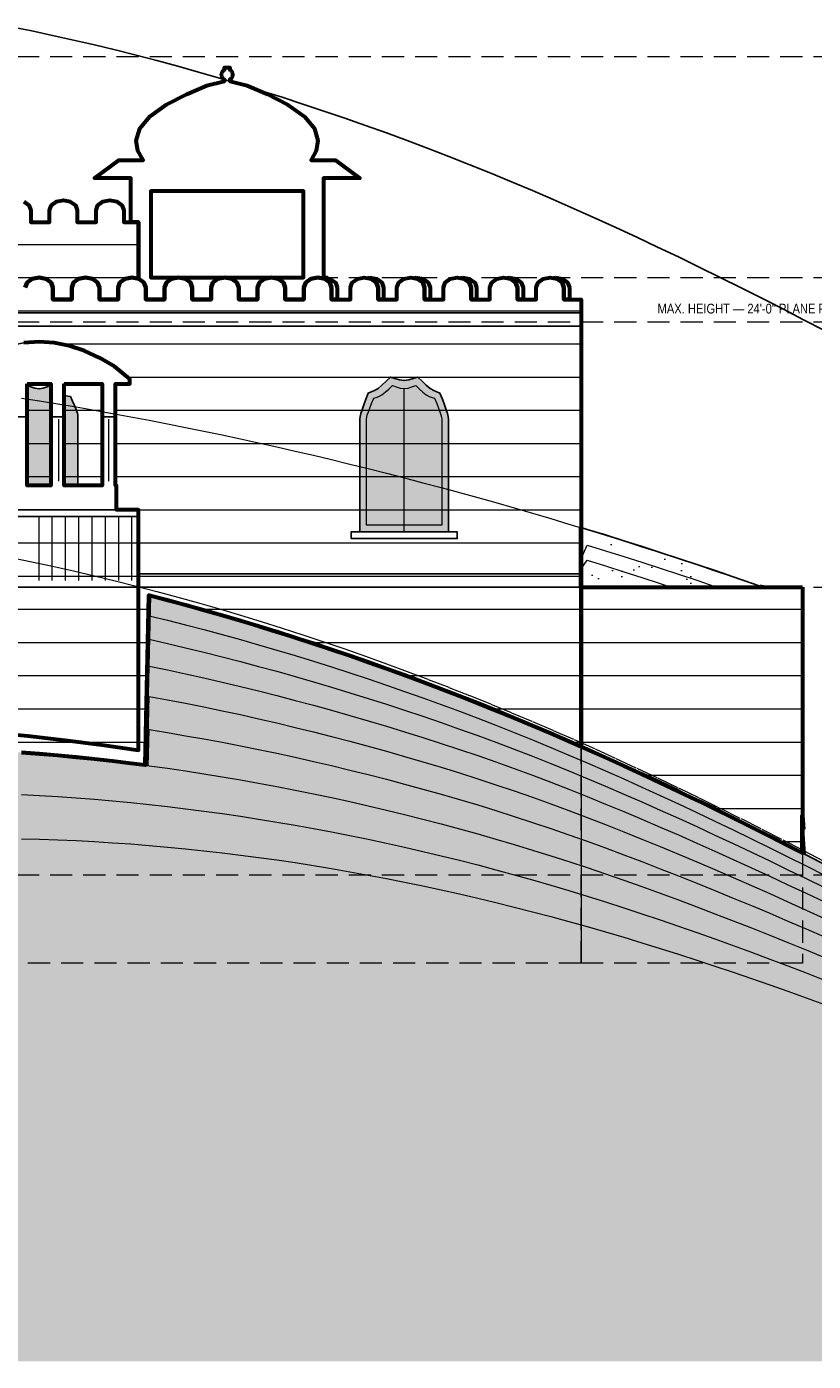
# Model space of a CAD drawing. Header units: inches. Extents: x -103 to 1584, y -3145 to 766.
# Tile 13 of 14: x 755 to 1182, y 24 to 748. Entities that reach past the tile are written whole.
import ezdxf
from ezdxf.enums import TextEntityAlignment as Align

# ---------------------------------------------------------------- set-up
doc = ezdxf.new("R2010")
doc.units = ezdxf.units.IN
doc.header["$LTSCALE"] = 48
doc.header["$MEASUREMENT"] = 0
doc.linetypes.add('DASHED', pattern=[1.524, 1.27, -0.254])
doc.linetypes.add('HIDDEN', pattern=[0.375, 0.25, -0.125])
for name, color, linetype, lineweight in [('A-ANNO-TEXT', 7, 'CONTINUOUS', 25), ('A-ELEV', 7, 'CONTINUOUS', 25), ('A-ELEV-FINE', 8, 'CONTINUOUS', 13), ('A-ELEV-OTLN', 7, 'CONTINUOUS', 60), ('A-ELEV-PATT', 8, 'CONTINUOUS', 9), ('A-HIDN', 8, 'HIDDEN', 18), ('A-HTPL', 1, 'DASHED', 25), ('C-TOPO-MINR', 8, 'CONTINUOUS', 9)]:
    doc.layers.add(name, color=color, linetype=linetype, lineweight=lineweight)
doc.styles.add('JM', font='IBMPlexSansCondensed-Regular.ttf')

msp = doc.modelspace()

# ---------------------------------------------------------------- hatches: boundary and pattern name
at = {"layer": 'A-ELEV'}
h = msp.add_hatch(color=7, dxfattribs=at)
h.dxf.hatch_style = 1
h.paths.add_polyline_path([(936, 535.2), (936.13, 536.59), (936.52, 538.19), (937.17, 540.25), (938.07, 542.85), (939.22, 545.95), (940.58, 549.31), (942.16, 549.95), (943.94, 550.71), (945.89, 551.87), (948, 553.55), (950.24, 555.69), (952.58, 558.03), (955.01, 557.18), (957.49, 556.42), (960, 556.08), (962.51, 556.42), (964.99, 557.18), (967.42, 558.03), (969.76, 555.69), (972, 553.55), (974.11, 551.87), (976.06, 550.71), (977.84, 549.95), (979.42, 549.31), (980.78, 545.95), (981.93, 542.85), (982.83, 540.25), (983.48, 538.19), (983.87, 536.59), (984, 535.2), (984, 474), (936, 474)])
h = msp.add_hatch(color=7, dxfattribs=at)
h.dxf.hatch_style = 1
h.paths.add_polyline_path([(757.63, 552.72), (759.8, 551.99), (762, 551.67), (764.2, 551.99), (766.37, 552.72), (768.4, 553.54), (768.4, 499.2), (755.6, 499.2), (755.6, 553.54)])
h = msp.add_hatch(color=7, dxfattribs=at)
h.dxf.hatch_style = 1
h.paths.add_polyline_path([(776.05, 548.05), (777.61, 547.69), (778.99, 547.47), (780.19, 544.91), (781.18, 542.59), (781.97, 540.72), (782.54, 539.34), (782.88, 538.37), (783, 537.6), (783, 499.2), (775.6, 499.2), (775.6, 548.25)])
at = {"layer": 'C-TOPO-MINR'}
h = msp.add_hatch(dxfattribs=at)
h.set_pattern_fill('AR-SAND', scale=12)
h.paths.add_polyline_path([(0, 117.68), (0, 135.11), (0, 151.51), (0, 166.87), (0, 181.21), (0, 194.54), (0, 206.93), (0, 218.43), (0, 229.12), (0, 239.08), (0, 248.42), (0, 257.23), (0, 265.59), (0, 273.6), (0, 281.35), (0, 288.92), (0, 296.38), (0, 303.8), (0, 311.25), (0, 318.78), (0, 326.45), (0, 334.31), (0, 342.39), (0, 350.73), (0, 359.36), (0, 368.32), (0, 377.62), (0, 387.29), (0, 397.34), (0, 407.78), (0, 418.63), (0, 429.88), (0, 441.53), (0, 453.58), (0, 465.98), (9.9, 469.45), (19.8, 472.88), (29.7, 476.27), (39.6, 479.61), (49.5, 482.91), (59.4, 486.17), (69.3, 489.38), (79.2, 492.53), (89.1, 495.64), (96, 497.77), (96, 456.22), (96, 452.91), (96, 342.41), (99, 344.23), (108.9, 350.17), (118.8, 356.03), (128.7, 361.81), (138.6, 367.51), (148.5, 373.14), (158.4, 378.67), (168.3, 384.12), (178.2, 389.48), (188.1, 394.75), (198, 399.92), (207.9, 405), (212.82, 203.54), (217.8, 206.62), (227.7, 212.68), (237.6, 218.65), (247.5, 224.55), (257.4, 230.37), (267.3, 236.1), (277.2, 241.73), (287.1, 247.28), (297, 252.72), (306.9, 258.06), (316.8, 263.3), (326.7, 268.42), (336.6, 273.43), (346.5, 278.32), (356.4, 283.08), (366.3, 287.72), (376.2, 292.22), (386.1, 296.59), (396, 300.81), (405.9, 304.89), (415.8, 308.82), (425.7, 312.59), (435.6, 316.21), (445.5, 319.67), (455.4, 322.97), (465.3, 326.11), (475.2, 329.09), (485.1, 331.9), (495, 334.55), (504.9, 337.03), (514.8, 339.36), (524.7, 341.53), (534.6, 343.54), (544.5, 345.39), (554.4, 347.09), (564.3, 348.65), (574.2, 350.06), (584.1, 351.32), (594, 352.45), (603.9, 353.44), (613.8, 354.31), (623.7, 355.04), (633.6, 355.65), (643.5, 356.13), (653.4, 356.5), (663.3, 356.75), (673.2, 356.89), (683.1, 356.93), (693, 356.85), (702.9, 356.67), (712.8, 356.39), (722.7, 356.01), (732.6, 355.53), (742.5, 354.95), (752.4, 354.28), (762.3, 353.52), (772.2, 352.67), (782.1, 351.74), (792, 350.71), (801.9, 349.6), (811.8, 348.4), (819.62, 347.39), (821.7, 439.52), (831.6, 436.93), (841.5, 434.26), (851.4, 431.51), (861.3, 428.68), (871.2, 425.77), (881.1, 422.79), (891, 419.73), (900.9, 416.6), (910.8, 413.39), (920.7, 410.1), (930.6, 406.74), (940.5, 403.3), (950.4, 399.78), (960.3, 396.18), (970.2, 392.51), (980.1, 388.76), (990, 384.93), (999.9, 381.03), (1009.8, 377.04), (1019.7, 372.98), (1029.6, 368.85), (1039.5, 364.63), (1049.4, 360.35), (1059.3, 355.99), (1069.2, 351.55), (1079.1, 347.05), (1089, 342.48), (1098.9, 337.85), (1108.8, 333.15), (1118.7, 328.39), (1128.6, 323.57), (1138.5, 318.69), (1148.4, 313.76), (1158.3, 308.77), (1168.2, 303.74), (1176, 299.73), (1176, 316.46), (1176, 318.25), (1176, 320.07), (1177.38, 299.02), (1178.1, 298.65), (1186.5, 294.3), (1188, 346.87), (1197.9, 342.46), (1207.8, 337.99), (1217.7, 333.47), (1227.6, 328.91), (1237.5, 324.28), (1247.4, 319.61), (1257.3, 314.9), (1267.2, 310.13), (1277.1, 305.32), (1287, 300.46), (1296.9, 295.55), (1306.8, 290.61), (1311.98, 288), (1316.7, 288), (1326.6, 288), (1336.5, 288), (1346.4, 288), (1356.3, 288), (1366.2, 288), (1376.1, 288), (1386, 288), (1395.9, 288), (1405.8, 288), (1415.7, 288), (1425.6, 288), (1435.5, 288), (1445.4, 288), (1455.3, 288), (1465.2, 288), (1475.1, 288), (1485, 288), (1494.9, 299.84), (1504.8, 294.92), (1514.7, 289.95), (1524.6, 284.94), (1534.5, 279.89), (1544.4, 274.81), (1554.3, 269.68), (1564.2, 264.51), (1574.1, 259.29), (1584, 254.04), (1584, 244.01), (1584, 233.97), (1584, 223.96), (1584, 214.01), (1584, 204.15), (1584, 194.42), (1584, 184.83), (1584, 175.42), (1584, 166.19), (1584, 157.18), (1584, 148.39), (1584, 139.86), (1584, 131.58), (1584, 123.6), (1584, 115.92), (1584, 108.56), (1584, 101.57), (1584, 94.99), (1584, 88.86), (1584, 83.28), (1584, 78.37), (1584, 74.4), (1584, 71.87), (1584, 70.44), (1584, 69.61), (1584, 69.16), (1584, 68.89), (1584, 68.67), (1584, 68.39), (1584, 67.93), (1584, 67.22), (1584, 66.17), (1584, 64.72), (1584, 62.8), (1584, 60.34), (1584, 57.31), (1584, 53.62), (1584, 49.18), (1584, 43.86), (1584, 24), (0, 24), (0, 38.59), (0, 59.64), (0, 79.88), (0, 99.25)])
h = msp.add_hatch(dxfattribs=at)
h.set_pattern_fill('AR-SAND', scale=12)
h.paths.add_polyline_path([(1079.1, 469.11), (1089, 465.97), (1098.9, 462.78), (1108.8, 459.54), (1118.7, 456.26), (1128.6, 452.93), (1138.5, 449.56), (1148.4, 446.15), (1154.55, 444), (1129.9, 444), (1105.07, 444), (1056, 444), (1056, 453.74), (1056, 459.23), (1056, 476.27), (1059.3, 475.27), (1069.2, 472.22)])

# ---------------------------------------------------------------- linework, layer by layer
at = {"layer": 'A-ELEV'}
for p, q in [((696, 592.8), (1056, 592.8)), ((696, 585.6), (1056, 585.6)), ((748.4, 536.4), (755.6, 536.4)), ((768.4, 536.4), (775.6, 536.4)), ((796.2, 536.4), (803.4, 536.4)), ((216, 482.4), (816, 482.4)), ((816, 451.2), (1056, 451.2)), ((216, 444), (816, 444)), ((816, 444), (1056, 444)), ((1056, 444), (1176, 444))]:
    msp.add_line(p, q, dxfattribs=at)
for points in [[(720, 499.2), (720.6, 499.2), (720.6, 554.4), (712.8, 554.4), (712.8, 556.8), (721, 563.72), (729.2, 568.52), (737.4, 572.26), (745.6, 574.98), (753.8, 576.64), (762, 577.2), (770.2, 576.64), (778.4, 574.98), (786.6, 572.26), (794.8, 568.52), (803, 563.72), (811.2, 556.8), (811.2, 554.4), (803.4, 554.4), (803.4, 499.2), (804, 499.2), (804, 486), (720, 486)], [(936, 535.2), (936.13, 536.59), (936.52, 538.19), (937.17, 540.25), (938.07, 542.85), (939.22, 545.95), (940.58, 549.31), (942.16, 549.95), (943.94, 550.71), (945.89, 551.87), (948, 553.55), (950.24, 555.69), (952.58, 558.03), (955.01, 557.18), (957.49, 556.42), (960, 556.08), (962.51, 556.42), (964.99, 557.18), (967.42, 558.03), (969.76, 555.69), (972, 553.55), (974.11, 551.87), (976.06, 550.71), (977.84, 549.95), (979.42, 549.31), (980.78, 545.95), (981.93, 542.85), (982.83, 540.25), (983.48, 538.19), (983.87, 536.59), (984, 535.2), (984, 474), (936, 474)], [(768.4, 554.4), (755.6, 554.4), (755.6, 499.2), (768.4, 499.2)], [(757.63, 552.72), (759.8, 551.99), (762, 551.67), (764.2, 551.99), (766.37, 552.72), (768.4, 553.54), (768.4, 499.2), (755.6, 499.2), (755.6, 553.54)], [(796.2, 554.4), (775.6, 554.4), (775.6, 499.2), (796.2, 499.2)], [(776.05, 548.05), (777.61, 547.69), (778.99, 547.47), (780.19, 544.91), (781.18, 542.59), (781.97, 540.72), (782.54, 539.34), (782.88, 538.37), (783, 537.6), (783, 499.2), (775.6, 499.2), (775.6, 548.25)], [(931.2, 470.4), (931.2, 474), (988.8, 474), (988.8, 470.4)]]:
    msp.add_lwpolyline(points, close=True, dxfattribs=at)
for points in [[(216, 486), (816, 486), (816, 355.61), (796, 358.51), (776, 361.06), (756, 363.27), (736, 365.1)], [(1056.6, 476.22), (1059.33, 475.39), (1059.34, 475.39), (1069.24, 472.33)], [(1069.24, 472.33), (1069.24, 472.33), (1079.14, 469.23), (1079.14, 469.23), (1089.04, 466.08), (1089.04, 466.08), (1098.94, 462.89), (1098.94, 462.89), (1108.84, 459.65), (1108.84, 459.65), (1118.74, 456.37), (1118.74, 456.37), (1128.64, 453.05), (1128.64, 453.05), (1138.54, 449.68), (1138.54, 449.68), (1148.44, 446.26), (1148.44, 446.26), (1153.19, 444.6)], [(1176.6, 312.74), (1177.49, 299.1), (1178.15, 298.76), (1178.16, 298.76), (1186.39, 294.49)]]:
    msp.add_lwpolyline(points, dxfattribs=at)
at = {"layer": 'A-ELEV-FINE'}
for p, q in [((960, 474), (960, 552)), ((772.8, 501.6), (772.8, 535.2)), ((799.8, 501.6), (799.8, 535.2)), ((762, 447.6), (762, 482.4)), ((769.2, 447.6), (769.2, 482.4)), ((776.4, 447.6), (776.4, 482.4)), ((783.6, 447.6), (783.6, 482.4)), ((790.8, 447.6), (790.8, 482.4)), ((798, 447.6), (798, 482.4)), ((805.2, 447.6), (805.2, 482.4)), ((812.4, 447.6), (812.4, 482.4))]:
    msp.add_line(p, q, dxfattribs=at)
msp.add_lwpolyline([(939.6, 535.2), (939.71, 536.25), (940.05, 537.49), (940.6, 539.12), (941.36, 541.22), (942.33, 543.74), (943.5, 546.49), (944.84, 546.93), (946.35, 547.49), (948.01, 548.4), (949.8, 549.76), (951.7, 551.52), (953.7, 553.46), (955.76, 552.71), (957.87, 552.04), (960, 551.75), (962.13, 552.04), (964.24, 552.71), (966.3, 553.46), (968.3, 551.52), (970.2, 549.76), (971.99, 548.4), (973.65, 547.49), (975.16, 546.93), (976.5, 546.49), (977.67, 543.74), (978.64, 541.22), (979.4, 539.12), (979.95, 537.49), (980.29, 536.25), (980.4, 535.2), (980.4, 477.6), (939.6, 477.6)], close=True, dxfattribs=at)
at = {"layer": 'A-ELEV-OTLN'}
for points in [[(895.5, 600), (895.5, 606.6), (894.5, 609.3), (891.75, 611.28), (888, 612), (905.4, 612), (905.4, 658.8), (822.6, 658.8), (822.6, 612), (837.6, 612), (833.85, 611.28), (831.1, 609.3), (830.1, 606.6), (830.1, 600), (819.9, 600), (819.9, 606.6), (818.9, 609.3), (816.15, 611.28), (816, 611.31), (816, 642), (811.8, 642), (811.8, 666), (792, 666), (805.2, 675.6), (818.4, 675.6), (815.66, 680.78), (814.75, 686.4), (816.58, 692.88), (822.05, 699.36), (831.17, 705.84), (842.11, 711.46), (853.06, 716.21), (862.56, 718.46), (862.56, 719.41), (862.33, 719.55), (862.1, 719.72), (861.88, 719.92), (861.68, 720.14), (861.51, 720.37), (861.35, 720.63), (861.23, 720.89), (861.13, 721.17), (861.06, 721.45), (861.01, 721.75), (861, 722.04), (861.01, 722.33), (861.06, 722.63), (861.13, 722.91), (861.23, 723.19), (861.35, 723.45), (861.51, 723.71), (861.68, 723.94), (861.88, 724.16), (862.1, 724.36), (862.33, 724.53), (862.56, 724.67), (862.56, 726), (865.44, 726), (865.44, 724.67), (865.67, 724.53), (865.9, 724.36), (866.12, 724.16), (866.32, 723.94), (866.49, 723.71), (866.65, 723.45), (866.77, 723.19), (866.87, 722.91), (866.94, 722.63), (866.99, 722.33), (867, 722.04), (866.99, 721.75), (866.94, 721.45), (866.87, 721.17), (866.77, 720.89), (866.65, 720.63), (866.49, 720.37), (866.32, 720.14), (866.12, 719.92), (865.9, 719.72), (865.67, 719.55), (865.44, 719.41), (865.44, 718.46), (874.94, 716.21), (885.89, 711.46), (896.83, 705.84), (905.95, 699.36), (911.42, 692.88), (913.25, 686.4), (912.34, 680.78), (909.6, 675.6), (922.8, 675.6), (936, 666), (916.2, 666), (916.2, 612), (918, 612), (918, 610.52), (916.95, 611.28), (913.2, 612), (909.45, 611.28), (906.7, 609.3), (905.7, 606.6), (905.7, 600)], [(845.1, 600), (845.1, 606.6), (844.1, 609.3), (841.35, 611.28), (837.6, 612), (862.8, 612), (859.05, 611.28), (856.3, 609.3), (855.3, 606.6), (855.3, 600)], [(870.3, 600), (870.3, 606.6), (869.3, 609.3), (866.55, 611.28), (862.8, 612), (888, 612), (884.25, 611.28), (881.5, 609.3), (880.5, 606.6), (880.5, 600)], [(919.95, 611.28), (922.7, 609.3), (923.7, 606.6), (923.7, 600), (920.7, 600), (920.7, 606.6), (919.7, 609.3), (918, 610.52), (918, 611.65)], [(941.4, 612), (945.15, 611.28), (947.9, 609.3), (948.9, 606.6), (948.9, 600), (945.9, 600), (945.9, 606.6), (944.9, 609.3), (942.15, 611.28), (939.9, 611.71)], [(966.6, 612), (970.35, 611.28), (973.1, 609.3), (974.1, 606.6), (974.1, 600), (971.1, 600), (971.1, 606.6), (970.1, 609.3), (967.35, 611.28), (965.1, 611.71)], [(991.8, 612), (995.55, 611.28), (998.3, 609.3), (999.3, 606.6), (999.3, 600), (996.3, 600), (996.3, 606.6), (995.3, 609.3), (992.55, 611.28), (990.3, 611.71)], [(1017, 612), (1020.75, 611.28), (1023.5, 609.3), (1024.5, 606.6), (1024.5, 600), (1021.5, 600), (1021.5, 606.6), (1020.5, 609.3), (1017.75, 611.28), (1015.5, 611.71)], [(1042.2, 612), (1045.95, 611.28), (1048.7, 609.3), (1049.7, 606.6), (1049.7, 600), (1046.7, 600), (1046.7, 606.6), (1045.7, 609.3), (1042.95, 611.28), (1040.7, 611.71)], [(755.6, 554.4), (768.4, 554.4), (768.4, 499.2), (755.6, 499.2)], [(775.6, 554.4), (796.2, 554.4), (796.2, 499.2), (775.6, 499.2)], [(1176, 444), (1176, 299.73), (1168.2, 303.74), (1158.3, 308.77), (1148.4, 313.76), (1138.5, 318.69), (1128.6, 323.57), (1118.7, 328.39), (1108.8, 333.15), (1098.9, 337.85), (1089, 342.48), (1079.1, 347.05), (1069.2, 351.55), (1059.3, 355.99), (1056, 357.44), (1056, 444)]]:
    msp.add_lwpolyline(points, close=True, dxfattribs=at)
for points in [[(753.75, 653.28), (756.5, 651.3), (757.5, 648.6), (757.5, 642), (767.7, 642), (767.7, 648.6), (768.7, 651.3), (771.45, 653.28), (775.2, 654), (778.95, 653.28), (781.7, 651.3), (782.7, 648.6), (782.7, 642), (792.9, 642), (792.9, 648.6), (793.9, 651.3), (796.65, 653.28), (800.4, 654), (804.15, 653.28), (806.9, 651.3), (807.9, 648.6), (807.9, 642), (816, 642), (816, 611.31), (812.4, 612), (808.65, 611.28), (805.9, 609.3), (804.9, 606.6), (804.9, 600), (794.7, 600), (794.7, 606.6), (793.7, 609.3), (790.95, 611.28), (787.2, 612), (783.45, 611.28), (780.7, 609.3), (779.7, 606.6), (779.7, 600), (769.5, 600), (769.5, 606.6), (768.5, 609.3), (765.75, 611.28), (762, 612), (758.25, 611.28), (755.5, 609.3), (754.5, 606.6)], [(754.5, 606.6), (755.5, 609.3), (758.25, 611.28), (762, 612), (765.75, 611.28), (768.5, 609.3), (769.5, 606.6), (769.5, 600), (779.7, 600), (779.7, 606.6), (780.7, 609.3), (783.45, 611.28), (787.2, 612), (790.95, 611.28), (793.7, 609.3), (794.7, 606.6), (794.7, 600), (804.9, 600), (804.9, 606.6), (805.9, 609.3), (808.65, 611.28), (812.4, 612), (816.15, 611.28), (818.9, 609.3), (819.9, 606.6), (819.9, 600), (830.1, 600), (830.1, 606.6), (831.1, 609.3), (833.85, 611.28), (837.6, 612), (841.35, 611.28), (844.1, 609.3), (845.1, 606.6), (845.1, 600), (855.3, 600), (855.3, 606.6), (856.3, 609.3), (859.05, 611.28), (862.8, 612), (866.55, 611.28), (869.3, 609.3), (870.3, 606.6), (870.3, 600), (880.5, 600), (880.5, 606.6), (881.5, 609.3), (884.25, 611.28), (888, 612), (891.75, 611.28), (894.5, 609.3), (895.5, 606.6), (895.5, 600), (905.7, 600), (905.7, 606.6), (906.7, 609.3), (909.45, 611.28), (913.2, 612), (916.95, 611.28), (919.7, 609.3), (920.7, 606.6), (920.7, 600), (930.9, 600), (930.9, 606.6), (931.9, 609.3), (934.65, 611.28), (938.4, 612), (942.15, 611.28), (944.9, 609.3), (945.9, 606.6), (945.9, 600), (956.1, 600), (956.1, 606.6), (957.1, 609.3), (959.85, 611.28), (963.6, 612), (967.35, 611.28), (970.1, 609.3), (971.1, 606.6), (971.1, 600), (981.3, 600), (981.3, 606.6), (982.3, 609.3), (985.05, 611.28), (988.8, 612), (992.55, 611.28), (995.3, 609.3), (996.3, 606.6), (996.3, 600), (1006.5, 600), (1006.5, 606.6), (1007.5, 609.3), (1010.25, 611.28), (1014, 612), (1017.75, 611.28), (1020.5, 609.3), (1021.5, 606.6), (1021.5, 600), (1031.7, 600), (1031.7, 606.6), (1032.7, 609.3), (1035.45, 611.28), (1039.2, 612), (1042.95, 611.28), (1045.7, 609.3), (1046.7, 606.6), (1046.7, 600), (1056, 600), (1056, 357.44), (1049.4, 360.35), (1039.5, 364.63), (1029.6, 368.85), (1019.7, 372.98), (1009.8, 377.04), (999.9, 381.03), (990, 384.93), (980.1, 388.76), (970.2, 392.51), (960.3, 396.18), (950.4, 399.78), (940.5, 403.3), (930.6, 406.74), (920.7, 410.1), (910.8, 413.39), (900.9, 416.6), (891, 419.73), (881.1, 422.79), (871.2, 425.77), (861.3, 428.68), (851.4, 431.51), (841.5, 434.26), (831.6, 436.93), (821.7, 439.52), (819.62, 347.39), (811.8, 348.4), (801.9, 349.6), (792, 350.71), (782.1, 351.74), (772.2, 352.67), (762.3, 353.52), (752.4, 354.28)], [(736, 365.1), (756, 363.27), (776, 361.06), (796, 358.51), (816, 355.61), (816, 486), (804, 486), (804, 499.2), (803.4, 499.2), (803.4, 554.4), (811.2, 554.4), (811.2, 556.8), (803, 563.72), (794.8, 568.52), (786.6, 572.26), (778.4, 574.98), (770.2, 576.64), (762, 577.2), (753.8, 576.64)], [(1153.19, 444.6), (1154.59, 444.11), (1154.6, 444.11), (1154.61, 444.1), (1154.62, 444.1), (1154.63, 444.09), (1154.64, 444.08), (1154.64, 444.07), (1154.65, 444.06), (1154.66, 444.05), (1154.66, 444.04), (1154.66, 444.03), (1154.67, 444.02), (1154.67, 444.01), (1154.67, 444), (1154.67, 443.99), (1154.67, 443.97), (1154.66, 443.96), (1154.66, 443.95), (1154.65, 443.94), (1154.65, 443.93), (1154.64, 443.92), (1154.63, 443.91), (1154.62, 443.91), (1154.61, 443.9), (1154.6, 443.89), (1154.59, 443.89), (1154.58, 443.89), (1154.57, 443.88), (1154.56, 443.88), (1154.55, 443.88), (1056, 443.88), (1055.99, 443.88), (1055.98, 443.88), (1055.97, 443.89), (1055.95, 443.89), (1055.94, 443.89), (1055.93, 443.9), (1055.92, 443.91), (1055.92, 443.92), (1055.91, 443.92), (1055.9, 443.93), (1055.89, 443.94), (1055.89, 443.95), (1055.89, 443.97), (1055.88, 443.98), (1055.88, 443.99), (1055.88, 444), (1055.88, 476.27), (1055.88, 476.29), (1055.88, 476.3), (1055.89, 476.31), (1055.89, 476.32), (1055.89, 476.33), (1055.9, 476.34), (1055.91, 476.35), (1055.92, 476.36), (1055.92, 476.37), (1055.93, 476.37), (1055.94, 476.38), (1055.95, 476.39), (1055.97, 476.39), (1055.98, 476.39), (1055.99, 476.39), (1056, 476.39), (1056.01, 476.39), (1056.02, 476.39), (1056.03, 476.39), (1056.6, 476.22)], [(752.41, 354.4), (762.31, 353.64), (762.31, 353.64), (772.21, 352.79), (772.21, 352.79), (782.11, 351.86), (782.11, 351.86), (792.01, 350.83), (792.01, 350.83), (801.91, 349.72), (801.91, 349.72), (811.81, 348.52), (811.82, 348.52), (819.51, 347.53), (821.58, 439.53), (821.58, 439.54), (821.58, 439.55), (821.59, 439.56), (821.59, 439.57), (821.6, 439.58), (821.6, 439.6), (821.61, 439.6), (821.62, 439.61), (821.63, 439.62), (821.64, 439.63), (821.65, 439.63), (821.66, 439.64), (821.67, 439.64), (821.68, 439.64), (821.69, 439.64), (821.71, 439.64), (821.72, 439.64), (821.73, 439.64), (831.63, 437.05), (831.63, 437.05), (841.53, 434.37), (841.53, 434.37), (851.43, 431.62), (851.43, 431.62), (861.33, 428.79), (861.33, 428.79), (871.23, 425.89), (871.23, 425.89), (881.13, 422.91), (881.14, 422.91), (891.04, 419.85), (891.04, 419.85), (900.94, 416.71), (900.94, 416.71), (910.84, 413.5), (910.84, 413.5), (920.74, 410.21), (920.74, 410.21), (930.64, 406.85), (930.64, 406.85), (940.54, 403.41), (940.54, 403.41), (950.44, 399.89), (950.44, 399.89), (960.34, 396.3), (960.34, 396.3), (970.24, 392.62), (970.24, 392.62), (980.14, 388.87), (980.14, 388.87), (990.04, 385.05), (990.04, 385.05), (999.94, 381.14), (999.94, 381.14), (1009.84, 377.16), (1009.85, 377.16), (1019.75, 373.09), (1019.75, 373.09), (1029.65, 368.96), (1029.65, 368.96), (1039.55, 364.74), (1039.55, 364.74), (1049.45, 360.46), (1049.45, 360.46), (1059.35, 356.1), (1059.35, 356.09), (1069.25, 351.66), (1069.25, 351.66), (1079.15, 347.16), (1079.15, 347.16), (1089.05, 342.59), (1089.05, 342.59), (1098.95, 337.96), (1098.95, 337.95), (1108.85, 333.26), (1108.85, 333.26), (1118.75, 328.5), (1118.75, 328.49), (1128.65, 323.68), (1128.65, 323.67), (1138.55, 318.8), (1138.55, 318.8), (1148.45, 313.87), (1148.45, 313.87), (1158.35, 308.88), (1158.35, 308.88), (1168.25, 303.84), (1168.25, 303.84), (1175.88, 299.93), (1175.88, 320.07), (1175.88, 320.08), (1175.88, 320.09), (1175.89, 320.1), (1175.89, 320.12), (1175.89, 320.13), (1175.9, 320.14), (1175.91, 320.15), (1175.92, 320.16), (1175.92, 320.16), (1175.93, 320.17), (1175.94, 320.18), (1175.96, 320.18), (1175.97, 320.19), (1175.98, 320.19), (1175.99, 320.19), (1176, 320.19), (1176.01, 320.19), (1176.03, 320.19), (1176.04, 320.18), (1176.05, 320.18), (1176.06, 320.17), (1176.07, 320.17), (1176.08, 320.16), (1176.09, 320.15), (1176.09, 320.14), (1176.1, 320.13), (1176.11, 320.12), (1176.11, 320.11), (1176.12, 320.1), (1176.12, 320.09), (1176.12, 320.08), (1176.6, 312.74)]]:
    msp.add_lwpolyline(points, dxfattribs=at)
at = {"layer": 'A-ELEV-PATT'}
for p, q in [((663.79, 630), (816, 630)), ((736.8, 612), (762, 612)), ((762, 612), (787.2, 612)), ((787.2, 612), (812.4, 612)), ((812.4, 612), (816, 612)), ((696, 594), (1056, 594)), ((773.37, 576), (1056, 576)), ((809.78, 558), (1056, 558)), ((755.6, 540), (768.4, 540)), ((775.6, 540), (796.2, 540)), ((803.4, 540), (1056, 540)), ((755.6, 522), (768.4, 522)), ((775.6, 522), (796.2, 522)), ((803.4, 522), (1056, 522)), ((755.6, 504), (768.4, 504)), ((775.6, 504), (796.2, 504)), ((803.4, 504), (1056, 504)), ((216, 486), (816, 486)), ((804, 486), (816, 486)), ((816, 486), (1056, 486)), ((216, 468), (816, 468)), ((816, 468), (1056, 468)), ((216, 450), (816, 450)), ((816, 450), (1056, 450)), ((216, 432), (816, 432)), ((816, 432), (821.53, 432)), ((849.62, 432), (1056, 432)), ((1056, 432), (1176, 432)), ((216, 414), (816, 414)), ((816, 414), (821.13, 414)), ((908.91, 414), (1056, 414)), ((1056, 414), (1176, 414)), ((216, 396), (816, 396)), ((816, 396), (820.72, 396)), ((960.8, 396), (1056, 396)), ((1056, 396), (1176, 396)), ((216, 378), (816, 378)), ((816, 378), (820.31, 378)), ((1007.43, 378), (1056, 378)), ((1056, 378), (1176, 378)), ((696, 360), (784.31, 360)), ((784.31, 360), (816, 360)), ((816, 360), (819.91, 360)), ((1050.19, 360), (1056, 360)), ((1056, 360), (1176, 360)), ((1090.03, 342), (1176, 342)), ((1127.71, 324), (1176, 324)), ((1163.75, 306), (1176, 306))]:
    msp.add_line(p, q, dxfattribs=at)
at = {"layer": 'A-HIDN'}
for p, q in [((-24, 732), (1584, 732)), ((-24, 612), (1584, 612)), ((-24, 588), (1584, 588)), ((-24, 444), (1584, 444)), ((-24, 288), (1584, 288))]:
    msp.add_line(p, q, dxfattribs=at)
for points in [[(752.4, 546.61), (762.3, 545.06), (772.2, 543.45), (782.1, 541.78), (792, 540.07), (801.9, 538.3), (811.8, 536.48), (821.7, 534.61), (831.6, 532.69), (841.5, 530.72), (851.4, 528.7), (861.3, 526.63), (871.2, 524.51), (881.1, 522.35), (891, 520.13), (900.9, 517.87), (910.8, 515.56), (920.7, 513.2), (930.6, 510.8), (940.5, 508.34), (950.4, 505.84), (960.3, 503.3), (970.2, 500.7), (980.1, 498.06), (990, 495.38), (999.9, 492.64), (1009.8, 489.86), (1019.7, 487.04), (1029.6, 484.16), (1039.5, 481.25), (1049.4, 478.28), (1056, 476.27), (1056, 240), (216.6, 240)], [(769, 543.97), (772.2, 543.45), (775, 542.98)], [(796.8, 539.21), (801.9, 538.3), (802.8, 538.13)], [(746.74, 460.1), (758.06, 457.8), (769.37, 455.39), (780.69, 452.86), (792, 450.23), (803.31, 447.48), (814.63, 444.63), (825.94, 441.67), (837.26, 438.61), (848.57, 435.45), (859.89, 432.18), (871.2, 428.81), (882.51, 425.35), (893.83, 421.78), (905.14, 418.11), (916.46, 414.34), (927.77, 410.47), (939.09, 406.51), (950.4, 402.44), (961.71, 398.27), (973.03, 394), (984.34, 389.63), (995.66, 385.16), (1006.97, 380.59), (1018.29, 375.91), (1029.6, 371.14), (1040.91, 366.28), (1052.23, 361.32), (1063.54, 356.26), (1074.86, 351.11), (1086.17, 345.88), (1097.49, 340.55), (1108.8, 335.15), (1120.11, 329.66), (1131.43, 324.1), (1142.74, 318.47), (1154.06, 312.76), (1165.37, 306.98), (1176.69, 301.14), (1188, 295.24)], [(1056, 356.84), (1056, 240), (275.37, 240)], [(1176, 299.13), (1176, 240), (1056, 240), (1056, 356.78)]]:
    msp.add_lwpolyline(points, dxfattribs=at)
at = {"layer": 'A-HTPL'}
msp.add_lwpolyline([(746.74, 748.1), (758.06, 745.8), (769.37, 743.39), (780.69, 740.86), (792, 738.23), (803.31, 735.48), (814.63, 732.63), (825.94, 729.67), (837.26, 726.61), (848.57, 723.45), (859.89, 720.18), (871.2, 716.81), (882.51, 713.35), (893.83, 709.78), (905.14, 706.11), (916.46, 702.34), (927.77, 698.47), (939.09, 694.51), (950.4, 690.44), (961.71, 686.27), (973.03, 682), (984.34, 677.63), (995.66, 673.16), (1006.97, 668.59), (1018.29, 663.91), (1029.6, 659.14), (1040.91, 654.28), (1052.23, 649.32), (1063.54, 644.26), (1074.86, 639.11), (1086.17, 633.88), (1097.49, 628.55), (1108.8, 623.15), (1120.11, 617.66), (1131.43, 612.1), (1142.74, 606.47), (1154.06, 600.76), (1165.37, 594.98), (1176.69, 589.14), (1188, 583.24)], dxfattribs=at)
at = {"layer": 'C-TOPO-MINR'}
for p, q in [((1175.98, 320.31), (1177.39, 298.78)), ((1175.98, 318.49), (1177.35, 298.81)), ((1175.98, 316.7), (1177.3, 298.83))]:
    msp.add_line(p, q, dxfattribs=at)
for points in [[(1055.77, 476.34), (1059.3, 475.27), (1069.2, 472.22), (1079.1, 469.11), (1089, 465.97), (1098.9, 462.78), (1108.8, 459.54), (1118.7, 456.26), (1128.6, 452.93), (1138.5, 449.56), (1148.4, 446.15), (1154.77, 443.92)], [(1055.76, 458.68), (1059.3, 466.85), (1069.2, 463.79), (1079.1, 460.68), (1089, 457.53), (1098.9, 454.33), (1108.8, 451.08), (1118.7, 447.78), (1128.6, 444.44), (1130.13, 443.92)], [(1055.76, 453.38), (1059.3, 458.6), (1069.2, 455.53), (1079.1, 452.42), (1089, 449.25), (1098.9, 446.03), (1105.3, 443.92)], [(819.62, 347.15), (821.7, 439.52), (831.6, 436.93), (841.5, 434.26), (851.4, 431.51), (861.3, 428.68), (871.2, 425.77), (881.1, 422.79), (891, 419.73), (900.9, 416.6), (910.8, 413.39), (920.7, 410.1), (930.6, 406.74), (940.5, 403.3), (950.4, 399.78), (960.3, 396.18), (970.2, 392.51), (980.1, 388.76), (990, 384.93), (999.9, 381.03), (1009.8, 377.04), (1019.7, 372.98), (1029.6, 368.85), (1039.5, 364.63), (1049.4, 360.35), (1059.3, 355.99), (1069.2, 351.55), (1079.1, 347.05), (1089, 342.48), (1098.9, 337.85), (1108.8, 333.15), (1118.7, 328.39), (1128.6, 323.57), (1138.5, 318.69), (1148.4, 313.76), (1158.3, 308.77), (1168.2, 303.74), (1178.1, 298.65), (1188, 293.52)], [(819.82, 347.12), (821.7, 428.54), (831.6, 426.1), (841.5, 423.58), (851.4, 420.99), (861.3, 418.32), (871.2, 415.57), (881.1, 412.75), (891, 409.85), (900.9, 406.88), (910.8, 403.83), (920.7, 400.71), (930.6, 397.51), (940.5, 394.23), (950.4, 390.88), (960.3, 387.45), (970.2, 383.93), (980.1, 380.34), (990, 376.67), (999.9, 372.92), (1009.8, 369.08), (1019.7, 365.17), (1029.6, 361.17), (1039.5, 357.09), (1049.4, 352.93), (1059.3, 348.7), (1069.2, 344.39), (1079.1, 340.01), (1089, 335.55), (1098.9, 331.03), (1108.8, 326.45), (1118.7, 321.81), (1128.6, 317.1), (1138.5, 312.34), (1148.4, 307.52), (1158.3, 302.65), (1168.2, 297.73), (1178.1, 292.77), (1188, 287.75)], [(820.07, 347.09), (821.7, 415.75), (831.6, 413.49), (841.5, 411.15), (851.4, 408.74), (861.3, 406.26), (871.2, 403.69), (881.1, 401.06), (891, 398.35), (900.9, 395.56), (910.8, 392.71), (920.7, 389.77), (930.6, 386.76), (940.5, 383.68), (950.4, 380.51), (960.3, 377.27), (970.2, 373.95), (980.1, 370.55), (990, 367.06), (999.9, 363.49), (1009.8, 359.83), (1019.7, 356.08), (1029.6, 352.24), (1039.5, 348.31), (1049.4, 344.3), (1059.3, 340.21), (1069.2, 336.04), (1079.1, 331.79), (1089, 327.47), (1098.9, 323.08), (1108.8, 318.63), (1118.7, 314.11), (1128.6, 309.54), (1138.5, 304.91), (1148.4, 300.23), (1158.3, 295.5), (1168.2, 290.72), (1178.1, 285.89), (1188, 281.01)], [(820.36, 347.05), (821.7, 401.15), (831.6, 399.09), (841.5, 396.96), (851.4, 394.75), (861.3, 392.47), (871.2, 390.11), (881.1, 387.68), (891, 385.18), (900.9, 382.6), (910.8, 379.94), (920.7, 377.22), (930.6, 374.42), (940.5, 371.54), (950.4, 368.59), (960.3, 365.55), (970.2, 362.44), (980.1, 359.25), (990, 355.98), (999.9, 352.62), (1009.8, 349.16), (1019.7, 345.6), (1029.6, 341.94), (1039.5, 338.18), (1049.4, 334.33), (1059.3, 330.39), (1069.2, 326.36), (1079.1, 322.26), (1089, 318.1), (1098.9, 313.86), (1108.8, 309.56), (1118.7, 305.2), (1128.6, 300.79), (1138.5, 296.32), (1148.4, 291.79), (1158.3, 287.22), (1168.2, 282.6), (1178.1, 277.93), (1188, 273.21)], [(820.73, 347), (821.7, 384.78), (831.6, 382.94), (841.5, 381.03), (851.4, 379.04), (861.3, 376.98), (871.2, 374.84), (881.1, 372.62), (891, 370.33), (900.9, 367.96), (910.8, 365.52), (920.7, 363.01), (930.6, 360.42), (940.5, 357.75), (950.4, 355.01), (960.3, 352.19), (970.2, 349.29), (980.1, 346.31), (990, 343.25), (999.9, 340.1), (1009.8, 336.85), (1019.7, 333.51), (1029.6, 330.04), (1039.5, 326.47), (1049.4, 322.8), (1059.3, 319.04), (1069.2, 315.2), (1079.1, 311.29), (1089, 307.31), (1098.9, 303.26), (1108.8, 299.15), (1118.7, 294.98), (1128.6, 290.75), (1138.5, 286.47), (1148.4, 282.13), (1158.3, 277.74), (1168.2, 273.31), (1178.1, 268.83), (1188, 264.3)], [(821.17, 346.95), (821.7, 366.73), (831.6, 365.12), (841.5, 363.44), (851.4, 361.68), (861.3, 359.84), (871.2, 357.92), (881.1, 355.93), (891, 353.86), (900.9, 351.71), (910.8, 349.48), (920.7, 347.18), (930.6, 344.8), (940.5, 342.34), (950.4, 339.8), (960.3, 337.18), (970.2, 334.48), (980.1, 331.7), (990, 328.82), (999.9, 325.86), (1009.8, 322.81), (1019.7, 319.66), (1029.6, 316.41), (1039.5, 313.07), (1049.4, 309.64), (1059.3, 306.12), (1069.2, 302.52), (1079.1, 298.84), (1089, 295.09), (1098.9, 291.27), (1108.8, 287.38), (1118.7, 283.43), (1128.6, 279.43), (1138.5, 275.36), (1148.4, 271.24), (1158.3, 267.06), (1168.2, 262.84), (1178.1, 258.57), (1188, 254.25)], [(752.4, 354.28), (762.3, 353.52), (772.2, 352.67), (782.1, 351.74), (792, 350.71), (801.9, 349.6), (811.8, 348.4), (821.7, 347.12), (831.6, 345.76), (841.5, 344.31), (851.4, 342.79), (861.3, 341.18), (871.2, 339.49), (881.1, 337.72), (891, 335.88), (900.9, 333.95), (910.8, 331.94), (920.7, 329.85), (930.6, 327.69), (940.5, 325.44), (950.4, 323.11), (960.3, 320.69), (970.2, 318.2), (980.1, 315.62), (990, 312.95), (999.9, 310.19), (1009.8, 307.35), (1019.7, 304.42), (1029.6, 301.4), (1039.5, 298.3), (1049.4, 295.11), (1059.3, 291.83), (1069.2, 288.48), (1079.1, 285.05), (1089, 281.55), (1098.9, 277.98), (1108.8, 274.34), (1118.7, 270.63), (1128.6, 266.86), (1138.5, 263.04), (1148.4, 259.15), (1158.3, 255.21), (1168.2, 251.22), (1178.1, 247.18), (1188, 243.09)], [(752.4, 331.52), (762.3, 331.02), (772.2, 330.43), (782.1, 329.74), (792, 328.97), (801.9, 328.11), (811.8, 327.16), (821.7, 326.12), (831.6, 325), (841.5, 323.8), (851.4, 322.51), (861.3, 321.14), (871.2, 319.69), (881.1, 318.15), (891, 316.53), (900.9, 314.83), (910.8, 313.05), (920.7, 311.19), (930.6, 309.24), (940.5, 307.21), (950.4, 305.1), (960.3, 302.91), (970.2, 300.63), (980.1, 298.27), (990, 295.82), (999.9, 293.29), (1009.8, 290.68), (1019.7, 287.98), (1029.6, 285.2), (1039.5, 282.33), (1049.4, 279.39), (1059.3, 276.36), (1069.2, 273.26), (1079.1, 270.09), (1089, 266.84), (1098.9, 263.52), (1108.8, 260.14), (1118.7, 256.68), (1128.6, 253.17), (1138.5, 249.59), (1148.4, 245.95), (1158.3, 242.26), (1168.2, 238.51), (1178.1, 234.71), (1188, 230.86)], [(752.4, 307.54), (762.3, 307.3), (772.2, 306.96), (782.1, 306.53), (792, 306), (801.9, 305.39), (811.8, 304.69), (821.7, 303.91), (831.6, 303.03), (841.5, 302.07), (851.4, 301.03), (861.3, 299.9), (871.2, 298.68), (881.1, 297.39), (891, 296), (900.9, 294.54), (910.8, 292.99), (920.7, 291.35), (930.6, 289.64), (940.5, 287.84), (950.4, 285.96), (960.3, 283.99), (970.2, 281.94), (980.1, 279.81), (990, 277.6), (999.9, 275.31), (1009.8, 272.93), (1019.7, 270.47), (1029.6, 267.93), (1039.5, 265.31), (1049.4, 262.62), (1059.3, 259.85), (1069.2, 257), (1079.1, 254.08), (1089, 251.09), (1098.9, 248.03), (1108.8, 244.9), (1118.7, 241.7), (1128.6, 238.44), (1138.5, 235.12), (1148.4, 231.74), (1158.3, 228.3), (1168.2, 224.8), (1178.1, 221.25), (1188, 217.65)]]:
    msp.add_lwpolyline(points, dxfattribs=at)

# ---------------------------------------------------------------- texts
at = {"layer": 'A-ANNO-TEXT', "style": 'JM'}
msp.add_text('MAX. HEIGHT — 24\'-0" PLANE PARALLEL TO NATURAL GRADE', height=5.28, dxfattribs=at).set_placement((1188, 590.92), align=Align.BOTTOM_CENTER)

doc.saveas('drawing.dxf')
